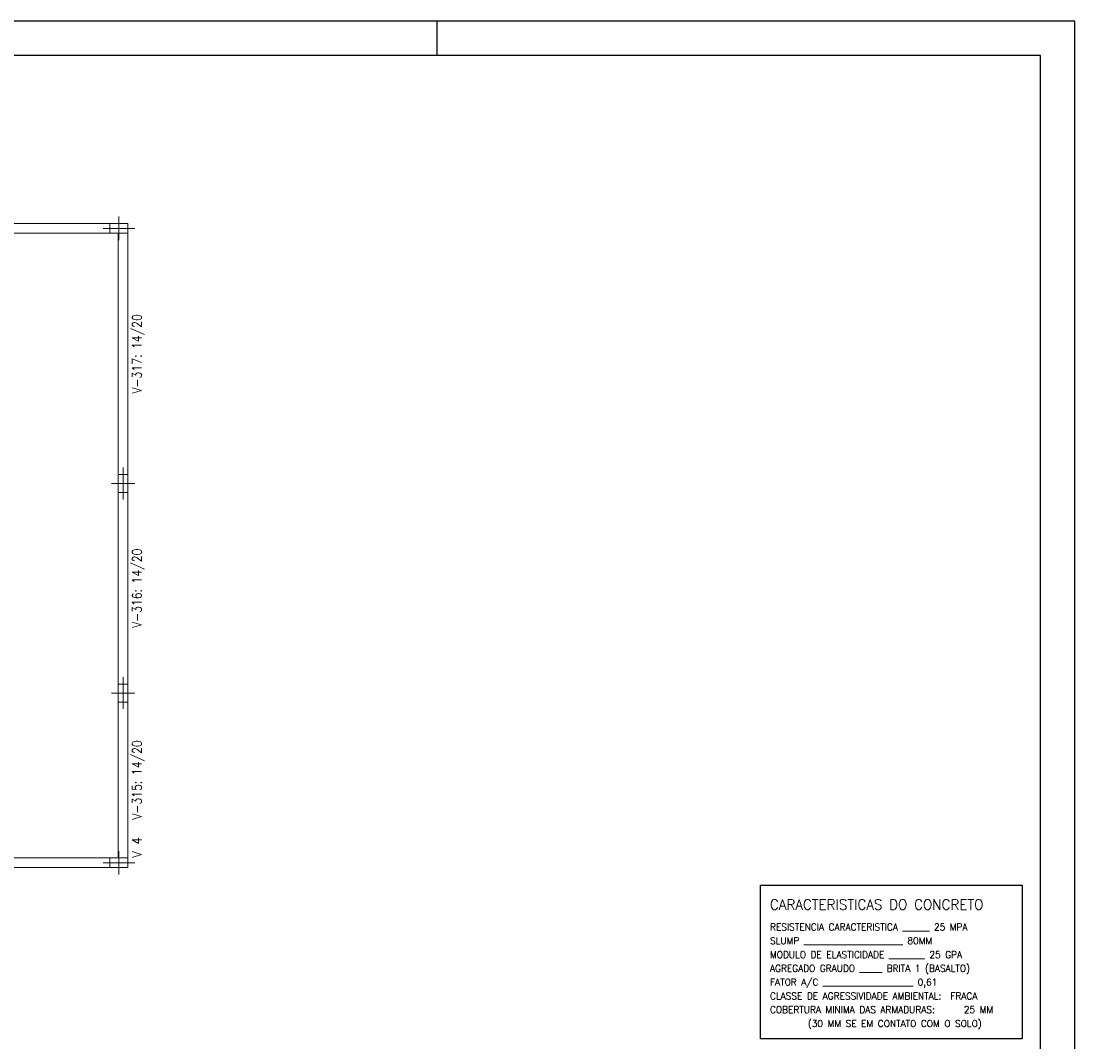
# Model space of a CAD drawing. Header units: millimetres. Extents: x -80 to 444, y 0 to 170.
# Tile 122 of 133: x 324 to 354, y 95 to 124. Entities that reach past the tile are written whole.
import ezdxf
from ezdxf.enums import TextEntityAlignment as Align

# ---------------------------------------------------------------- set-up
doc = ezdxf.new("R2010")
doc.units = ezdxf.units.MM
doc.layers.add('BLOCOS', color=3, linetype='Continuous')
doc.layers.add('FUN_TXT_ARMADURAS', color=3, linetype='Continuous')
for name, color, linetype, lineweight in [('PILAR_EIXOS', 1, 'Continuous', 0), ('PILAR_RET', 2, 'Continuous', 9), ('VIG_DIM_VIGAS', 3, 'Continuous', 15), ('VIG_FACES', 5, 'Continuous', 9), ('VIG_REF_VIGAS', 3, 'Continuous', 0)]:
    doc.layers.add(name, color=color, linetype=linetype, lineweight=lineweight)
doc.styles.add('CYPETXT', font='romans', dxfattribs={"height": 0.2})

# ---------------------------------------------------------------- blocks, each defined once
blk = doc.blocks.new('EIXOS_DO_PILAR')
at = {"layer": 'PILAR_EIXOS'}
for p, q in [((0, -0.5), (0, 0.5)), ((-0.5, 0), (0.5, 0))]:
    blk.add_line(p, q, dxfattribs=at)

msp = doc.modelspace()

# ---------------------------------------------------------------- linework, layer by layer
at = {"color": 1}
msp.add_line((335.6, 123.4), (335.6, 124.4), dxfattribs=at)
at = {"color": 2}
msp.add_lwpolyline([(270, 124.4), (270, 65), (354.1, 65), (354.1, 124.4)], close=True, dxfattribs=at)
at = {"color": 6}
msp.add_lwpolyline([(272.5, 123.4), (272.5, 66), (353.1, 66), (353.1, 123.4)], close=True, dxfattribs=at)
at = {"layer": 'BLOCOS', "color": 2}
msp.add_lwpolyline([(344.9809, 99.3426), (352.5727, 99.3426), (352.5727, 94.883), (344.9809, 94.883)], close=True, dxfattribs=at)
at = {"layer": 'PILAR_RET'}
for points in [[(326.1115, 118.2487), (326.6315, 118.2487), (326.6315, 118.5287), (326.1115, 118.5287), (326.1115, 118.2487)], [(326.3515, 110.7287), (326.6315, 110.7287), (326.6315, 111.2487), (326.3515, 111.2487), (326.3515, 110.7287)], [(326.3515, 104.6487), (326.6315, 104.6487), (326.6315, 105.1687), (326.3515, 105.1687), (326.3515, 104.6487)], [(326.1115, 99.8487), (326.6315, 99.8487), (326.6315, 100.1287), (326.1115, 100.1287), (326.1115, 99.8487)]]:
    msp.add_lwpolyline(points, close=True, dxfattribs=at)
at = {"layer": 'VIG_FACES'}
for p, q in [((318.0315, 118.5287), (326.1115, 118.5287)), ((318.0315, 118.2487), (326.1115, 118.2487)), ((326.3515, 111.2487), (326.3515, 118.2487)), ((326.6315, 111.2487), (326.6315, 118.2487)), ((326.3515, 105.1687), (326.3515, 110.7287)), ((326.6315, 105.1687), (326.6315, 110.7287)), ((326.3515, 100.1287), (326.3515, 104.6487)), ((326.6315, 100.1287), (326.6315, 104.6487)), ((318.0315, 100.1287), (326.1115, 100.1287)), ((318.0315, 99.8487), (326.1115, 99.8487))]:
    msp.add_line(p, q, dxfattribs=at)

# ---------------------------------------------------------------- block references
at = {"layer": 'PILAR_EIXOS', "zscale": 2}
for p, xscale, yscale in [((326.3715, 118.3887), 0.92, 0.68), ((326.4915, 110.9887), 0.68, 0.92), ((326.4915, 104.9087), 0.68, 0.92), ((326.3715, 99.9887), 0.92, 0.68)]:
    msp.add_blockref('EIXOS_DO_PILAR', p, dxfattribs=dict(at, xscale=xscale, yscale=yscale))

# ---------------------------------------------------------------- texts
at = {"layer": 'FUN_TXT_ARMADURAS', "style": 'CYPETXT', "width": 0.953514}
msp.add_text('CARACTERISTICAS DO CONCRETO', height=0.3, dxfattribs=at).set_placement((345.2548, 98.6248))
at = {"layer": 'FUN_TXT_ARMADURAS', "color": 2, "style": 'CYPETXT', "width": 0.953514}
for s, p in [('RESISTENCIA CARACTERISTICA ______ 25 MPA', (345.2548, 98.0248)), ('SLUMP ______________________ 80MM', (345.2548, 97.6248)), ('MODULO DE ELASTICIDADE ________ 25 GPA', (345.2548, 97.2248)), ('AGREGADO GRAUDO _____ BRITA 1 (BASALTO)', (345.2548, 96.8248)), ('FATOR A/C ____________________ 0,61', (345.2548, 96.4248)), ('CLASSE DE AGRESSIVIDADE AMBIENTAL:  FRACA', (345.2548, 96.0248)), ('COBERTURA MINIMA DAS ARMADURAS:   25 MM', (345.2548, 95.6248)), ('(30 MM SE EM CONTATO COM O SOLO)', (346.3548, 95.2248))]:
    msp.add_text(s, height=0.2, dxfattribs=at).set_placement(p)
at = {"layer": 'VIG_DIM_VIGAS', "style": 'CYPETXT', "width": 0.775385}
for s, p, p2 in [('V-317: 14/20', (327.0249, 113.5967), (327.0249, 115.9007)), ('V-316: 14/20', (327.0249, 106.7967), (327.0249, 109.1007)), ('V-315: 14/20', (327.0249, 101.2367), (327.0249, 103.5407))]:
    msp.add_text(s, height=0.266667, rotation=90, dxfattribs=at).set_placement(p, p2, align=Align.FIT)
at = {"layer": 'VIG_REF_VIGAS', "style": 'CYPETXT', "width": 0.834474}
msp.add_text('V 4', height=0.26667, rotation=90, dxfattribs=at).set_placement((327.0249, 100.1287), (327.0249, 100.7327), align=Align.FIT)

doc.saveas('drawing.dxf')
